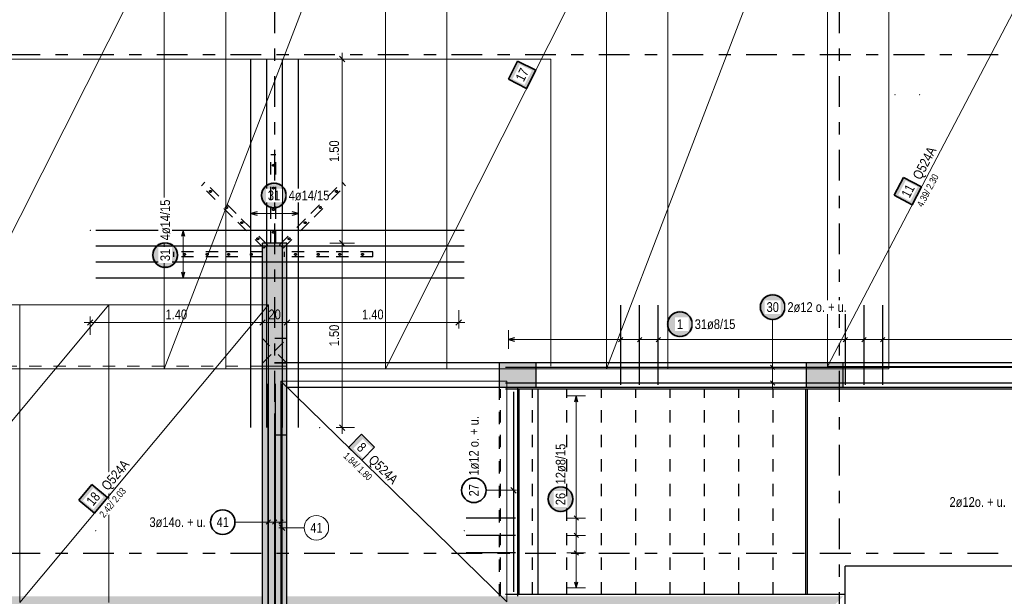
# Model space of a CAD drawing. Header units: millimetres. Extents: x -7.9 to 38.5, y -8.4 to 24.5.
# Tile 7 of 37: x 6.4 to 14.5, y 5.6 to 10.3. Entities that reach past the tile are written whole.
import ezdxf

# ---------------------------------------------------------------- set-up
doc = ezdxf.new("R2010")
doc.units = ezdxf.units.MM
doc.linetypes.add('DASHDOTX2', pattern=[2, 1, -0.5, 0, -0.5])
doc.linetypes.add('HIDDEN', pattern=[0.375, 0.25, -0.125])
for name, color, linetype, lineweight in [('Achsen', 7, 'Continuous', 20), ('Mattenbewehrung', 7, 'Continuous', 20), ('Schraffuren', 7, 'Continuous', 20)]:
    doc.layers.add(name, color=color, linetype=linetype, lineweight=lineweight)
doc.styles.add('Arial Narrow', font='ARIALN.TTF')
doc.dimstyles.new('Arch_Strakon_dimstyle', dxfattribs={"dimtxt": 7.875, "dimasz": 1, "dimexe": 1.25, "dimexo": 0.0625, "dimgap": 1, "dimtad": 0, "dimdec": 3, "dimzin": 12, "dimdsep": 46, "dimtxsty": 'Arial Narrow', "dimblk": 'Arrowhead_Tick', "dimsah": 1, "dimcen": 0, "dimse1": 1, "dimse2": 1, "dimclrd": 6, "dimclrt": 2, "dimazin": 0, "dimtfac": 1, "dimtdec": 4, "dimtmove": 0, "dimatfit": 3, "dimldrblk": 'NONE', "dimfxl": 1, "dimtvp": 1, "dimtolj": 1, "dimtzin": 0, "dimlwd": 13, "dimarcsym": 2})

# ---------------------------------------------------------------- blocks, each defined once
blk = doc.blocks.new('Arrowhead_Tick')
at = {"color": 0, "linetype": 'Continuous', "lineweight": -2}
for p, q in [((0, 10), (0, -5)), ((-1, 0), (0, 0)), ((5, 0), (0, 0))]:
    blk.add_line(p, q, dxfattribs=at)
at = {"color": 2, "linetype": 'Continuous', "lineweight": 35}
blk.add_line((2.21, 2.21), (-2.21, -2.21), dxfattribs=at)
blk = doc.blocks.new('*D18')
at = {"color": 6, "linetype": 'Continuous', "lineweight": 13}
blk.add_line((9.0697, 6.9792), (9.0697, 8.4592), dxfattribs=at)
at = {"layer": 'Defpoints', "color": 0}
for p in [(8.6199, 8.4692), (9.0697, 8.4692), (8.8859, 6.9692)]:
    blk.add_point(p, dxfattribs=at)
at = {"color": 6, "lineweight": 13, "xscale": 0.01, "yscale": 0.01, "zscale": 0.01}
for p, rotation in [((9.0697, 8.4692), 90), ((9.0697, 6.9692), 270)]:
    blk.add_blockref('Arrowhead_Tick', p, dxfattribs=dict(at, rotation=rotation))
at = {"color": 2, "lineweight": -2, "insert": (9.0045, 7.7192), "char_height": 0.07875, "attachment_point": 5, "rotation": 90, "style": 'Arial Narrow'}
blk.add_mtext('\\A1;1.50', dxfattribs=at)
blk = doc.blocks.new('_None')
blk = doc.blocks.new('*D19')
at = {"color": 6, "linetype": 'Continuous', "lineweight": 13}
blk.add_line((9.0697, 8.4792), (9.0697, 9.9592), dxfattribs=at)
at = {"layer": 'Defpoints', "color": 0}
for p in [(9.0322, 9.9692), (9.0697, 9.9692), (8.6199, 8.4692)]:
    blk.add_point(p, dxfattribs=at)
at = {"color": 6, "lineweight": 13, "xscale": 0.01, "yscale": 0.01, "zscale": 0.01}
for p, rotation in [((9.0697, 9.9692), 90), ((9.0697, 8.4692), 270)]:
    blk.add_blockref('Arrowhead_Tick', p, dxfattribs=dict(at, rotation=rotation))
at = {"color": 2, "lineweight": -2, "insert": (9.0045, 9.2192), "char_height": 0.07875, "attachment_point": 5, "rotation": 90, "style": 'Arial Narrow'}
blk.add_mtext('\\A1;1.50', dxfattribs=at)
blk = doc.blocks.new('*D26')
at = {"color": 6, "linetype": 'Continuous', "lineweight": 13}
blk.add_line((7.0282, 7.825), (8.4099, 7.825), dxfattribs=at)
at = {"layer": 'Defpoints', "color": 0}
for p in [(7.0182, 8.5743), (8.4199, 8.4692), (8.4199, 7.825)]:
    blk.add_point(p, dxfattribs=at)
at = {"color": 6, "lineweight": 13, "xscale": 0.01, "yscale": 0.01, "zscale": 0.01, "rotation": 180}
blk.add_blockref('Arrowhead_Tick', (7.0182, 7.825), dxfattribs=at)
at = {"color": 6, "lineweight": 13, "xscale": 0.01, "yscale": 0.01, "zscale": 0.01}
blk.add_blockref('Arrowhead_Tick', (8.4199, 7.825), dxfattribs=at)
at = {"color": 2, "lineweight": 35, "insert": (7.719, 7.8902), "char_height": 0.07875, "attachment_point": 5, "style": 'Arial Narrow'}
blk.add_mtext('\\A1;1.40', dxfattribs=at)
blk = doc.blocks.new('*D27')
at = {"color": 6, "linetype": 'Continuous', "lineweight": 13}
blk.add_line((8.4299, 7.825), (8.6099, 7.825), dxfattribs=at)
at = {"layer": 'Defpoints', "color": 0}
for p in [(8.4199, 8.4692), (8.6199, 8.4692), (8.6199, 7.825)]:
    blk.add_point(p, dxfattribs=at)
at = {"color": 6, "lineweight": 13, "xscale": 0.01, "yscale": 0.01, "zscale": 0.01, "rotation": 180}
blk.add_blockref('Arrowhead_Tick', (8.4199, 7.825), dxfattribs=at)
at = {"color": 6, "lineweight": 13, "xscale": 0.01, "yscale": 0.01, "zscale": 0.01}
blk.add_blockref('Arrowhead_Tick', (8.6199, 7.825), dxfattribs=at)
at = {"color": 2, "lineweight": 35, "insert": (8.5199, 7.8902), "char_height": 0.07875, "attachment_point": 5, "style": 'Arial Narrow'}
blk.add_mtext('\\A1;20', dxfattribs=at)
blk = doc.blocks.new('*D28')
at = {"color": 6, "linetype": 'Continuous', "lineweight": 13}
blk.add_line((8.6299, 7.825), (10.0082, 7.825), dxfattribs=at)
at = {"layer": 'Defpoints', "color": 0}
for p in [(8.6199, 8.4692), (10.0182, 8.1863), (10.0182, 7.825)]:
    blk.add_point(p, dxfattribs=at)
at = {"color": 6, "lineweight": 13, "xscale": 0.01, "yscale": 0.01, "zscale": 0.01, "rotation": 180}
blk.add_blockref('Arrowhead_Tick', (8.6199, 7.825), dxfattribs=at)
at = {"color": 6, "lineweight": 13, "xscale": 0.01, "yscale": 0.01, "zscale": 0.01}
blk.add_blockref('Arrowhead_Tick', (10.0182, 7.825), dxfattribs=at)
at = {"color": 2, "lineweight": 35, "insert": (9.3191, 7.8902), "char_height": 0.07875, "attachment_point": 5, "style": 'Arial Narrow'}
blk.add_mtext('\\A1;1.40', dxfattribs=at)

msp = doc.modelspace()

# ---------------------------------------------------------------- hatches: boundary and pattern name
at = {"lineweight": 35, "true_color": 0xffffff}
for points in [[(10.498182, 9.951633), (10.423966, 9.804266), (10.571333, 9.73005), (10.645549, 9.877417)], [(7.031644, 6.505756), (6.925824, 6.379158), (7.052422, 6.273338), (7.158242, 6.399936)]]:
    msp.add_hatch(color=7, dxfattribs=at).paths.add_polyline_path(points)
at = {"lineweight": 18, "true_color": 0xffffff}
for points in [[(13.641754, 9.006276), (13.56518, 8.86012), (13.711335, 8.783546), (13.787909, 8.929702)], [(9.334041, 6.810677), (9.22667, 6.915422), (9.121925, 6.808052), (9.229296, 6.703307)]]:
    msp.add_hatch(color=7, dxfattribs=at).paths.add_polyline_path(points)
at = {"lineweight": 25, "true_color": 0xffffff}
for points in [[(8.623822, 8.859256), (8.623755, 8.863095), (8.623554, 8.866929), (8.62322, 8.870754), (8.622752, 8.874565), (8.622151, 8.878357), (8.621419, 8.882126), (8.620555, 8.885867), (8.619561, 8.889576), (8.618439, 8.893248), (8.617189, 8.896878), (8.615813, 8.900463), (8.614312, 8.903997), (8.61269, 8.907477), (8.610947, 8.910898), (8.609085, 8.914256), (8.607108, 8.917547), (8.605017, 8.920767), (8.602814, 8.923912), (8.600504, 8.926979), (8.598087, 8.929963), (8.595568, 8.93286), (8.59295, 8.935668), (8.590235, 8.938383), (8.587427, 8.941002), (8.584529, 8.943521), (8.581545, 8.945937), (8.578479, 8.948248), (8.575334, 8.95045), (8.572114, 8.952541), (8.568822, 8.954519), (8.565464, 8.95638), (8.562043, 8.958123), (8.558563, 8.959746), (8.555029, 8.961246), (8.551445, 8.962622), (8.547814, 8.963872), (8.544143, 8.964995), (8.540434, 8.965988), (8.536693, 8.966852), (8.532924, 8.967585), (8.529131, 8.968185), (8.525321, 8.968653), (8.521496, 8.968988), (8.517661, 8.969189), (8.513822, 8.969256), (8.509983, 8.969189), (8.506149, 8.968988), (8.502324, 8.968653), (8.498513, 8.968185), (8.494721, 8.967585), (8.490952, 8.966852), (8.487211, 8.965988), (8.483502, 8.964995), (8.479831, 8.963872), (8.4762, 8.962622), (8.472616, 8.961246), (8.469081, 8.959746), (8.465602, 8.958123), (8.462181, 8.95638), (8.458822, 8.954519), (8.455531, 8.952541), (8.452311, 8.95045), (8.449166, 8.948248), (8.4461, 8.945937), (8.443116, 8.943521), (8.440218, 8.941002), (8.43741, 8.938383), (8.434695, 8.935668), (8.432076, 8.93286), (8.429558, 8.929963), (8.427141, 8.926979), (8.424831, 8.923912), (8.422628, 8.920767), (8.420537, 8.917547), (8.41856, 8.914256), (8.416698, 8.910898), (8.414955, 8.907477), (8.413332, 8.903997), (8.411832, 8.900463), (8.410456, 8.896878), (8.409206, 8.893248), (8.408084, 8.889576), (8.40709, 8.885867), (8.406226, 8.882126), (8.405494, 8.878357), (8.404893, 8.874565), (8.404425, 8.870754), (8.40409, 8.866929), (8.403889, 8.863095), (8.403822, 8.859256), (8.403889, 8.855417), (8.40409, 8.851583), (8.404425, 8.847758), (8.404893, 8.843947), (8.405494, 8.840155), (8.406226, 8.836386), (8.40709, 8.832644), (8.408084, 8.828936), (8.409206, 8.825264), (8.410456, 8.821634), (8.411832, 8.818049), (8.413332, 8.814515), (8.414955, 8.811035), (8.416698, 8.807614), (8.41856, 8.804256), (8.420537, 8.800965), (8.422628, 8.797745), (8.424831, 8.794599), (8.427141, 8.791533), (8.429558, 8.788549), (8.432076, 8.785652), (8.434695, 8.782843), (8.43741, 8.780128), (8.440218, 8.77751), (8.443116, 8.774991), (8.4461, 8.772575), (8.449166, 8.770264), (8.452311, 8.768062), (8.455531, 8.765971), (8.458822, 8.763993), (8.462181, 8.762132), (8.465602, 8.760389), (8.469081, 8.758766), (8.472616, 8.757266), (8.4762, 8.75589), (8.479831, 8.75464), (8.483502, 8.753517), (8.487211, 8.752523), (8.490952, 8.75166), (8.494721, 8.750927), (8.498513, 8.750326), (8.502324, 8.749858), (8.506149, 8.749524), (8.509983, 8.749323), (8.513822, 8.749256), (8.517661, 8.749323), (8.521496, 8.749524), (8.525321, 8.749858), (8.529131, 8.750326), (8.532924, 8.750927), (8.536693, 8.75166), (8.540434, 8.752523), (8.544143, 8.753517), (8.547814, 8.75464), (8.551445, 8.75589), (8.555029, 8.757266), (8.558563, 8.758766), (8.562043, 8.760389), (8.565464, 8.762132), (8.568822, 8.763993), (8.572114, 8.765971), (8.575334, 8.768062), (8.578479, 8.770264), (8.581545, 8.772575), (8.584529, 8.774991), (8.587427, 8.77751), (8.590235, 8.780128), (8.59295, 8.782843), (8.595568, 8.785652), (8.598087, 8.788549), (8.600504, 8.791533), (8.602814, 8.794599), (8.605017, 8.797745), (8.607108, 8.800965), (8.609085, 8.804256), (8.610947, 8.807614), (8.61269, 8.811035), (8.614312, 8.814515), (8.615813, 8.818049), (8.617189, 8.821634), (8.618439, 8.825264), (8.619561, 8.828936), (8.620555, 8.832644), (8.621419, 8.836386), (8.622151, 8.840155), (8.622752, 8.843947), (8.62322, 8.847758), (8.623554, 8.851583)], [(7.73831, 8.373904), (7.738243, 8.377743), (7.738042, 8.381578), (7.737708, 8.385402), (7.73724, 8.389213), (7.736639, 8.393006), (7.735906, 8.396775), (7.735043, 8.400516), (7.734049, 8.404224), (7.732926, 8.407896), (7.731676, 8.411527), (7.7303, 8.415111), (7.7288, 8.418645), (7.727178, 8.422125), (7.725434, 8.425546), (7.723573, 8.428904), (7.721596, 8.432195), (7.719504, 8.435416), (7.717302, 8.438561), (7.714991, 8.441627), (7.712575, 8.444611), (7.710056, 8.447509), (7.707438, 8.450317), (7.704723, 8.453032), (7.701915, 8.45565), (7.699017, 8.458169), (7.696033, 8.460586), (7.692967, 8.462896), (7.689821, 8.465098), (7.686601, 8.46719), (7.68331, 8.469167), (7.679952, 8.471029), (7.676531, 8.472772), (7.673051, 8.474394), (7.669517, 8.475895), (7.665932, 8.477271), (7.662302, 8.478521), (7.65863, 8.479643), (7.654922, 8.480637), (7.651181, 8.481501), (7.647412, 8.482233), (7.643619, 8.482834), (7.639808, 8.483302), (7.635983, 8.483636), (7.632149, 8.483837), (7.62831, 8.483904), (7.624471, 8.483837), (7.620637, 8.483636), (7.616812, 8.483302), (7.613001, 8.482834), (7.609209, 8.482233), (7.60544, 8.481501), (7.601699, 8.480637), (7.59799, 8.479643), (7.594318, 8.478521), (7.590688, 8.477271), (7.587104, 8.475895), (7.583569, 8.474394), (7.580089, 8.472772), (7.576668, 8.471029), (7.57331, 8.469167), (7.570019, 8.46719), (7.566799, 8.465098), (7.563654, 8.462896), (7.560587, 8.460586), (7.557604, 8.458169), (7.554706, 8.45565), (7.551898, 8.453032), (7.549183, 8.450317), (7.546564, 8.447509), (7.544045, 8.444611), (7.541629, 8.441627), (7.539318, 8.438561), (7.537116, 8.435416), (7.535025, 8.432195), (7.533047, 8.428904), (7.531186, 8.425546), (7.529443, 8.422125), (7.52782, 8.418645), (7.52632, 8.415111), (7.524944, 8.411527), (7.523694, 8.407896), (7.522571, 8.404224), (7.521578, 8.400516), (7.520714, 8.396775), (7.519981, 8.393006), (7.519381, 8.389213), (7.518913, 8.385402), (7.518578, 8.381578), (7.518377, 8.377743), (7.51831, 8.373904), (7.518377, 8.370065), (7.518578, 8.366231), (7.518913, 8.362406), (7.519381, 8.358595), (7.519981, 8.354803), (7.520714, 8.351034), (7.521578, 8.347293), (7.522571, 8.343584), (7.523694, 8.339912), (7.524944, 8.336282), (7.52632, 8.332698), (7.52782, 8.329163), (7.529443, 8.325684), (7.531186, 8.322262), (7.533047, 8.318904), (7.535025, 8.315613), (7.537116, 8.312393), (7.539318, 8.309248), (7.541629, 8.306182), (7.544045, 8.303198), (7.546564, 8.3003), (7.549183, 8.297492), (7.551898, 8.294777), (7.554706, 8.292158), (7.557604, 8.289639), (7.560587, 8.287223), (7.563654, 8.284912), (7.566799, 8.28271), (7.570019, 8.280619), (7.57331, 8.278642), (7.576668, 8.27678), (7.580089, 8.275037), (7.583569, 8.273414), (7.587104, 8.271914), (7.590688, 8.270538), (7.594318, 8.269288), (7.59799, 8.268166), (7.601699, 8.267172), (7.60544, 8.266308), (7.609209, 8.265576), (7.613001, 8.264975), (7.616812, 8.264507), (7.620637, 8.264172), (7.624471, 8.263971), (7.62831, 8.263904), (7.632149, 8.263971), (7.635983, 8.264172), (7.639808, 8.264507), (7.643619, 8.264975), (7.647412, 8.265576), (7.651181, 8.266308), (7.654922, 8.267172), (7.65863, 8.268166), (7.662302, 8.269288), (7.665932, 8.270538), (7.669517, 8.271914), (7.673051, 8.273414), (7.676531, 8.275037), (7.679952, 8.27678), (7.68331, 8.278642), (7.686601, 8.280619), (7.689821, 8.28271), (7.692967, 8.284912), (7.696033, 8.287223), (7.699017, 8.289639), (7.701915, 8.292158), (7.704723, 8.294777), (7.707438, 8.297492), (7.710056, 8.3003), (7.712575, 8.303198), (7.714991, 8.306182), (7.717302, 8.309248), (7.719504, 8.312393), (7.721596, 8.315613), (7.723573, 8.318904), (7.725434, 8.322262), (7.727178, 8.325684), (7.7288, 8.329163), (7.7303, 8.332698), (7.731676, 8.336282), (7.732926, 8.339912), (7.734049, 8.343584), (7.735043, 8.347293), (7.735906, 8.351034), (7.736639, 8.354803), (7.73724, 8.358595), (7.737708, 8.362406), (7.738042, 8.366231)], [(12.685, 7.950359), (12.684933, 7.954198), (12.684732, 7.958032), (12.684397, 7.961857), (12.683929, 7.965668), (12.683329, 7.96946), (12.682596, 7.973229), (12.681733, 7.97697), (12.680739, 7.980679), (12.679616, 7.984351), (12.678366, 7.987981), (12.67699, 7.991565), (12.67549, 7.9951), (12.673867, 7.99858), (12.672124, 8.002001), (12.670263, 8.005359), (12.668285, 8.00865), (12.666194, 8.01187), (12.663992, 8.015015), (12.661681, 8.018081), (12.659265, 8.021065), (12.656746, 8.023963), (12.654127, 8.026771), (12.651412, 8.029486), (12.648604, 8.032105), (12.645707, 8.034624), (12.642723, 8.03704), (12.639656, 8.039351), (12.636511, 8.041553), (12.633291, 8.043644), (12.63, 8.045621), (12.626642, 8.047483), (12.623221, 8.049226), (12.619741, 8.050849), (12.616207, 8.052349), (12.612622, 8.053725), (12.608992, 8.054975), (12.60532, 8.056097), (12.601611, 8.057091), (12.59787, 8.057955), (12.594101, 8.058688), (12.590309, 8.059288), (12.586498, 8.059756), (12.582673, 8.060091), (12.578839, 8.060292), (12.575, 8.060359), (12.571161, 8.060292), (12.567327, 8.060091), (12.563502, 8.059756), (12.559691, 8.059288), (12.555899, 8.058688), (12.55213, 8.057955), (12.548389, 8.057091), (12.54468, 8.056097), (12.541008, 8.054975), (12.537378, 8.053725), (12.533793, 8.052349), (12.530259, 8.050849), (12.526779, 8.049226), (12.523358, 8.047483), (12.52, 8.045621), (12.516709, 8.043644), (12.513489, 8.041553), (12.510344, 8.039351), (12.507277, 8.03704), (12.504293, 8.034624), (12.501396, 8.032105), (12.498588, 8.029486), (12.495873, 8.026771), (12.493254, 8.023963), (12.490735, 8.021065), (12.488319, 8.018081), (12.486008, 8.015015), (12.483806, 8.01187), (12.481715, 8.00865), (12.479737, 8.005359), (12.477876, 8.002001), (12.476133, 7.99858), (12.47451, 7.9951), (12.47301, 7.991565), (12.471634, 7.987981), (12.470384, 7.984351), (12.469261, 7.980679), (12.468267, 7.97697), (12.467404, 7.973229), (12.466671, 7.96946), (12.466071, 7.965668), (12.465603, 7.961857), (12.465268, 7.958032), (12.465067, 7.954198), (12.465, 7.950359), (12.465067, 7.94652), (12.465268, 7.942685), (12.465603, 7.938861), (12.466071, 7.93505), (12.466671, 7.931257), (12.467404, 7.927488), (12.468267, 7.923747), (12.469261, 7.920039), (12.470384, 7.916367), (12.471634, 7.912736), (12.47301, 7.909152), (12.47451, 7.905618), (12.476133, 7.902138), (12.477876, 7.898717), (12.479737, 7.895359), (12.481715, 7.892068), (12.483806, 7.888847), (12.486008, 7.885702), (12.488319, 7.882636), (12.490735, 7.879652), (12.493254, 7.876754), (12.495873, 7.873946), (12.498588, 7.871231), (12.501396, 7.868613), (12.504293, 7.866094), (12.507277, 7.863678), (12.510344, 7.861367), (12.513489, 7.859165), (12.516709, 7.857073), (12.52, 7.855096), (12.523358, 7.853234), (12.526779, 7.851491), (12.530259, 7.849869), (12.533793, 7.848368), (12.537378, 7.846993), (12.541008, 7.845742), (12.54468, 7.84462), (12.548389, 7.843626), (12.55213, 7.842762), (12.555899, 7.84203), (12.559691, 7.841429), (12.563502, 7.840961), (12.567327, 7.840627), (12.571161, 7.840426), (12.575, 7.840359), (12.578839, 7.840426), (12.582673, 7.840627), (12.586498, 7.840961), (12.590309, 7.841429), (12.594101, 7.84203), (12.59787, 7.842762), (12.601611, 7.843626), (12.60532, 7.84462), (12.608992, 7.845742), (12.612622, 7.846993), (12.616207, 7.848368), (12.619741, 7.849869), (12.623221, 7.851491), (12.626642, 7.853234), (12.63, 7.855096), (12.633291, 7.857073), (12.636511, 7.859165), (12.639656, 7.861367), (12.642723, 7.863678), (12.645707, 7.866094), (12.648604, 7.868613), (12.651412, 7.871231), (12.654127, 7.873946), (12.656746, 7.876754), (12.659265, 7.879652), (12.661681, 7.882636), (12.663992, 7.885702), (12.666194, 7.888847), (12.668285, 7.892068), (12.670263, 7.895359), (12.672124, 7.898717), (12.673867, 7.902138), (12.67549, 7.905618), (12.67699, 7.909152), (12.678366, 7.912736), (12.679616, 7.916367), (12.680739, 7.920039), (12.681733, 7.923747), (12.682596, 7.927488), (12.683329, 7.931257), (12.683929, 7.93505), (12.684397, 7.938861), (12.684732, 7.942685)]]:
    msp.add_hatch(color=7, dxfattribs=at).paths.add_polyline_path(points)
at = {"layer": 'Achsen', "lineweight": 25, "true_color": 0xffffff}
for points in [[(11.930286, 7.811379), (11.930219, 7.815218), (11.930018, 7.819052), (11.929683, 7.822877), (11.929215, 7.826688), (11.928615, 7.83048), (11.927882, 7.834249), (11.927018, 7.83799), (11.926025, 7.841699), (11.924902, 7.845371), (11.923652, 7.849001), (11.922276, 7.852586), (11.920776, 7.85612), (11.919153, 7.8596), (11.91741, 7.863021), (11.915549, 7.866379), (11.913571, 7.86967), (11.91148, 7.87289), (11.909278, 7.876035), (11.906967, 7.879102), (11.904551, 7.882086), (11.902032, 7.884983), (11.899413, 7.887791), (11.896698, 7.890506), (11.89389, 7.893125), (11.890992, 7.895644), (11.888009, 7.89806), (11.884942, 7.900371), (11.881797, 7.902573), (11.878577, 7.904664), (11.875286, 7.906642), (11.871928, 7.908503), (11.868507, 7.910246), (11.865027, 7.911869), (11.861493, 7.913369), (11.857908, 7.914745), (11.854278, 7.915995), (11.850606, 7.917118), (11.846897, 7.918112), (11.843156, 7.918975), (11.839387, 7.919708), (11.835595, 7.920308), (11.831784, 7.920776), (11.827959, 7.921111), (11.824125, 7.921312), (11.820286, 7.921379), (11.816447, 7.921312), (11.812613, 7.921111), (11.808788, 7.920776), (11.804977, 7.920308), (11.801185, 7.919708), (11.797416, 7.918975), (11.793674, 7.918112), (11.789966, 7.917118), (11.786294, 7.915995), (11.782664, 7.914745), (11.779079, 7.913369), (11.775545, 7.911869), (11.772065, 7.910246), (11.768644, 7.908503), (11.765286, 7.906642), (11.761995, 7.904664), (11.758775, 7.902573), (11.755629, 7.900371), (11.752563, 7.89806), (11.749579, 7.895644), (11.746681, 7.893125), (11.743873, 7.890506), (11.741158, 7.887791), (11.73854, 7.884983), (11.736021, 7.882086), (11.733605, 7.879102), (11.731294, 7.876035), (11.729092, 7.87289), (11.727001, 7.86967), (11.725023, 7.866379), (11.723162, 7.863021), (11.721418, 7.8596), (11.719796, 7.85612), (11.718296, 7.852586), (11.71692, 7.849001), (11.71567, 7.845371), (11.714547, 7.841699), (11.713553, 7.83799), (11.71269, 7.834249), (11.711957, 7.83048), (11.711356, 7.826688), (11.710888, 7.822877), (11.710554, 7.819052), (11.710353, 7.815218), (11.710286, 7.811379), (11.710353, 7.80754), (11.710554, 7.803706), (11.710888, 7.799881), (11.711356, 7.79607), (11.711957, 7.792278), (11.71269, 7.788509), (11.713553, 7.784768), (11.714547, 7.781059), (11.71567, 7.777387), (11.71692, 7.773757), (11.718296, 7.770172), (11.719796, 7.766638), (11.721418, 7.763158), (11.723162, 7.759737), (11.725023, 7.756379), (11.727001, 7.753088), (11.729092, 7.749868), (11.731294, 7.746723), (11.733605, 7.743656), (11.736021, 7.740672), (11.73854, 7.737775), (11.741158, 7.734967), (11.743873, 7.732252), (11.746681, 7.729633), (11.749579, 7.727114), (11.752563, 7.724698), (11.755629, 7.722387), (11.758775, 7.720185), (11.761995, 7.718094), (11.765286, 7.716116), (11.768644, 7.714255), (11.772065, 7.712512), (11.775545, 7.710889), (11.779079, 7.709389), (11.782664, 7.708013), (11.786294, 7.706763), (11.789966, 7.70564), (11.793674, 7.704646), (11.797416, 7.703783), (11.801185, 7.70305), (11.804977, 7.702449), (11.808788, 7.701982), (11.812613, 7.701647), (11.816447, 7.701446), (11.820286, 7.701379), (11.824125, 7.701446), (11.827959, 7.701647), (11.831784, 7.701982), (11.835595, 7.702449), (11.839387, 7.70305), (11.843156, 7.703783), (11.846897, 7.704646), (11.850606, 7.70564), (11.854278, 7.706763), (11.857908, 7.708013), (11.861493, 7.709389), (11.865027, 7.710889), (11.868507, 7.712512), (11.871928, 7.714255), (11.875286, 7.716116), (11.878577, 7.718094), (11.881797, 7.720185), (11.884942, 7.722387), (11.888009, 7.724698), (11.890992, 7.727114), (11.89389, 7.729633), (11.896698, 7.732252), (11.899413, 7.734967), (11.902032, 7.737775), (11.904551, 7.740672), (11.906967, 7.743656), (11.909278, 7.746723), (11.91148, 7.749868), (11.913571, 7.753088), (11.915549, 7.756379), (11.91741, 7.759737), (11.919153, 7.763158), (11.920776, 7.766638), (11.922276, 7.770172), (11.923652, 7.773757), (11.924902, 7.777387), (11.926025, 7.781059), (11.927018, 7.784768), (11.927882, 7.788509), (11.928615, 7.792278), (11.929215, 7.79607), (11.929683, 7.799881), (11.930018, 7.803706)], [(10.957977, 6.387569), (10.95791, 6.391408), (10.957709, 6.395242), (10.957375, 6.399067), (10.956907, 6.402878), (10.956306, 6.40667), (10.955573, 6.410439), (10.95471, 6.41418), (10.953716, 6.417889), (10.952593, 6.421561), (10.951343, 6.425191), (10.949967, 6.428775), (10.948467, 6.43231), (10.946844, 6.43579), (10.945101, 6.439211), (10.94324, 6.442569), (10.941262, 6.44586), (10.939171, 6.44908), (10.936969, 6.452225), (10.934658, 6.455291), (10.932242, 6.458275), (10.929723, 6.461173), (10.927105, 6.463981), (10.92439, 6.466696), (10.921582, 6.469315), (10.918684, 6.471834), (10.9157, 6.47425), (10.912634, 6.476561), (10.909488, 6.478763), (10.906268, 6.480854), (10.902977, 6.482831), (10.899619, 6.484693), (10.896198, 6.486436), (10.892718, 6.488059), (10.889184, 6.489559), (10.885599, 6.490935), (10.881969, 6.492185), (10.878297, 6.493307), (10.874589, 6.494301), (10.870847, 6.495165), (10.867078, 6.495898), (10.863286, 6.496498), (10.859475, 6.496966), (10.85565, 6.497301), (10.851816, 6.497502), (10.847977, 6.497569), (10.844138, 6.497502), (10.840304, 6.497301), (10.836479, 6.496966), (10.832668, 6.496498), (10.828876, 6.495898), (10.825107, 6.495165), (10.821366, 6.494301), (10.817657, 6.493307), (10.813985, 6.492185), (10.810355, 6.490935), (10.80677, 6.489559), (10.803236, 6.488059), (10.799756, 6.486436), (10.796335, 6.484693), (10.792977, 6.482831), (10.789686, 6.480854), (10.786466, 6.478763), (10.783321, 6.476561), (10.780254, 6.47425), (10.777271, 6.471834), (10.774373, 6.469315), (10.771565, 6.466696), (10.76885, 6.463981), (10.766231, 6.461173), (10.763712, 6.458275), (10.761296, 6.455291), (10.758985, 6.452225), (10.756783, 6.44908), (10.754692, 6.44586), (10.752714, 6.442569), (10.750853, 6.439211), (10.74911, 6.43579), (10.747487, 6.43231), (10.745987, 6.428775), (10.744611, 6.425191), (10.743361, 6.421561), (10.742238, 6.417889), (10.741245, 6.41418), (10.740381, 6.410439), (10.739648, 6.40667), (10.739048, 6.402878), (10.73858, 6.399067), (10.738245, 6.395242), (10.738044, 6.391408), (10.737977, 6.387569), (10.738044, 6.38373), (10.738245, 6.379895), (10.73858, 6.376071), (10.739048, 6.37226), (10.739648, 6.368467), (10.740381, 6.364698), (10.741245, 6.360957), (10.742238, 6.357249), (10.743361, 6.353577), (10.744611, 6.349946), (10.745987, 6.346362), (10.747487, 6.342828), (10.74911, 6.339348), (10.750853, 6.335927), (10.752714, 6.332569), (10.754692, 6.329278), (10.756783, 6.326057), (10.758985, 6.322912), (10.761296, 6.319846), (10.763712, 6.316862), (10.766231, 6.313964), (10.76885, 6.311156), (10.771565, 6.308441), (10.774373, 6.305823), (10.777271, 6.303304), (10.780254, 6.300888), (10.783321, 6.298577), (10.786466, 6.296375), (10.789686, 6.294283), (10.792977, 6.292306), (10.796335, 6.290444), (10.799756, 6.288701), (10.803236, 6.287079), (10.80677, 6.285578), (10.810355, 6.284203), (10.813985, 6.282952), (10.817657, 6.28183), (10.821366, 6.280836), (10.825107, 6.279972), (10.828876, 6.27924), (10.832668, 6.278639), (10.836479, 6.278171), (10.840304, 6.277837), (10.844138, 6.277636), (10.847977, 6.277569), (10.851816, 6.277636), (10.85565, 6.277837), (10.859475, 6.278171), (10.863286, 6.278639), (10.867078, 6.27924), (10.870847, 6.279972), (10.874589, 6.280836), (10.878297, 6.28183), (10.881969, 6.282952), (10.885599, 6.284203), (10.889184, 6.285578), (10.892718, 6.287079), (10.896198, 6.288701), (10.899619, 6.290444), (10.902977, 6.292306), (10.906268, 6.294283), (10.909488, 6.296375), (10.912634, 6.298577), (10.9157, 6.300888), (10.918684, 6.303304), (10.921582, 6.305823), (10.92439, 6.308441), (10.927105, 6.311156), (10.929723, 6.313964), (10.932242, 6.316862), (10.934658, 6.319846), (10.936969, 6.322912), (10.939171, 6.326057), (10.941262, 6.329278), (10.94324, 6.332569), (10.945101, 6.335927), (10.946844, 6.339348), (10.948467, 6.342828), (10.949967, 6.346362), (10.951343, 6.349946), (10.952593, 6.353577), (10.953716, 6.357249), (10.95471, 6.360957), (10.955573, 6.364698), (10.956306, 6.368467), (10.956907, 6.37226), (10.957375, 6.376071), (10.957709, 6.379895)]]:
    msp.add_hatch(color=7, dxfattribs=at).paths.add_polyline_path(points)
at = {"layer": 'Schraffuren', "lineweight": 13, "true_color": 0xd7ffd7}
for points in [[(8.619926, 8.469176), (8.619926, 5.39655), (8.419926, 5.39655), (8.419926, 8.469176)], [(10.649727, 7.496553), (10.649727, 7.296553), (10.349727, 7.296553), (10.349727, 7.496553)], [(13.149734, 7.496553), (13.149734, 7.296553), (12.849734, 7.296553), (12.849734, 7.496553)], [(4.04492, 5.59655), (13.14992, 5.59655), (12.94992, 5.39655), (4.04492, 5.39655)]]:
    msp.add_hatch(color=254, dxfattribs=at).paths.add_polyline_path(points)

# ---------------------------------------------------------------- linework, layer by layer
at = {"color": 7, "linetype": 'Continuous', "lineweight": 18}
for p, q in [((7.621335, 13.446549), (7.621335, 7.446554)), ((9.921333, 13.446549), (7.621335, 7.446554)), ((9.921333, 7.446554), (9.921333, 13.446549)), ((11.221332, 13.446551), (11.221332, 7.446556)), ((13.521331, 13.446551), (11.221332, 7.446556)), ((13.521331, 7.446556), (13.521331, 13.446551)), ((5.821333, 7.446556), (8.121332, 12.013545)), ((8.121332, 7.446556), (8.121332, 12.013545)), ((9.421333, 12.013545), (9.421333, 7.446556)), ((9.421333, 7.446556), (11.721332, 12.013545)), ((11.721332, 7.446556), (11.721332, 12.013545)), ((13.021336, 11.856532), (13.021336, 7.466553)), ((13.021336, 7.466553), (15.321333, 11.856532)), ((7.169923, 7.969169), (5.14492, 7.969169)), ((7.169923, 7.969169), (5.14492, 5.546547)), ((8.469924, 7.969173), (6.444922, 7.969173)), ((6.444922, 7.969173), (6.444922, 5.546551)), ((8.469924, 7.969173), (6.444922, 5.546551)), ((7.16989, 5.546548), (7.169923, 7.969169)), ((8.469891, 5.546553), (8.469924, 7.969173)), ((13.021336, 7.466553), (15.321333, 7.466553)), ((5.821333, 7.446556), (8.121332, 7.446556)), ((7.621335, 7.446554), (9.921333, 7.446554)), ((9.421333, 7.446556), (11.721332, 7.446556)), ((9.921333, 7.446554), (9.921333, 7.446554)), ((11.221332, 7.446556), (13.521331, 7.446556)), ((13.521331, 7.446556), (13.521331, 7.446556)), ((10.409918, 7.346551), (8.569928, 7.346551)), ((8.569928, 7.346551), (8.569928, 5.551553)), ((10.409918, 5.551553), (8.569928, 7.346551)), ((10.409918, 5.551553), (10.409918, 7.346551))]:
    msp.add_line(p, q, dxfattribs=at)
at = {"color": 9, "linetype": 'Continuous', "lineweight": 0}
for p, q in [((6.269969, 9.969176), (10.769969, 9.969176)), ((8.619926, 9.969176), (8.419926, 9.969176)), ((8.619926, 9.969176), (8.419926, 9.969176)), ((10.769969, 7.469176), (10.769969, 9.969176)), ((8.619926, 7.469176), (8.419926, 7.469176)), ((8.465058, 1.826544), (8.465058, 7.326544)), ((8.467206, 1.826544), (8.467206, 7.326544)), ((8.524105, 1.826544), (8.524105, 7.326544)), ((8.526789, 1.826544), (8.526789, 7.326544)), ((8.57349, 1.826544), (8.57349, 7.326544)), ((8.57349, 1.826544), (8.57349, 7.326544)), ((8.579926, 7.326544), (8.579926, 1.826544)), ((8.557829, 6.176664), (8.602024, 6.13247)), ((8.759436, 6.154567), (8.554926, 6.154567))]:
    msp.add_line(p, q, dxfattribs=at)
at = {"color": 3, "linetype": 'Continuous', "lineweight": 25}
for p, q in [((8.326969, 6.969176), (8.326969, 9.969176)), ((8.455636, 6.969176), (8.455636, 9.969176)), ((8.584302, 6.969176), (8.584302, 9.969176)), ((8.712969, 6.969176), (8.712969, 9.969176)), ((8.376969, 8.725964), (8.326969, 8.712566)), ((8.326969, 8.712566), (8.376969, 8.699169)), ((8.712969, 8.712566), (8.662969, 8.725964)), ((8.662969, 8.699169), (8.712969, 8.712566)), ((10.063191, 8.57434), (7.063191, 8.57434)), ((7.775, 8.57434), (7.761603, 8.52434)), ((7.788397, 8.52434), (7.775, 8.57434)), ((10.063191, 8.445006), (7.063191, 8.445006)), ((10.063191, 8.315673), (7.063191, 8.315673)), ((10.063191, 8.18634), (7.063191, 8.18634)), ((7.761603, 8.23634), (7.775, 8.18634)), ((7.775, 8.18634), (7.788397, 8.23634)), ((10.349727, 7.496553), (8.619926, 7.496553)), ((10.399727, 7.460553), (14.899727, 7.460553)), ((12.849734, 7.496553), (10.649727, 7.496553)), ((12.592678, 7.442875), (12.557322, 7.47823)), ((14.849737, 7.496553), (13.149734, 7.496553)), ((10.349727, 7.296553), (8.619926, 7.296553)), ((10.399727, 7.332553), (14.899727, 7.332553)), ((10.49992, 5.59655), (10.49992, 7.296553)), ((12.849734, 7.296553), (10.649727, 7.296553)), ((12.592678, 7.314875), (12.557322, 7.35023)), ((14.849737, 7.296553), (13.149734, 7.296553)), ((10.46492, 7.261553), (10.46492, 5.631553)), ((10.50992, 7.281553), (10.49992, 7.281553)), ((10.50992, 5.611553), (10.50992, 7.281553)), ((10.664463, 7.281553), (10.50992, 7.281553)), ((10.664463, 5.611553), (10.664463, 7.281553)), ((12.845667, 7.281553), (10.664463, 7.281553)), ((12.845667, 5.611553), (12.845667, 7.281553)), ((12.85992, 7.281553), (12.845667, 7.281553)), ((12.85992, 5.611553), (12.85992, 7.281553)), ((14.834737, 7.281553), (12.85992, 7.281553)), ((8.468719, 1.585487), (8.468719, 7.085487)), ((8.520265, 1.585487), (8.520265, 7.085487)), ((8.57181, 1.585487), (8.57181, 7.085487)), ((10.487017, 6.437084), (10.442823, 6.481278)), ((8.451041, 6.182322), (8.486396, 6.217678)), ((8.502587, 6.182322), (8.537942, 6.217678)), ((8.554133, 6.182322), (8.589488, 6.217678)), ((13.164737, 5.840768), (13.164737, 5.842508)), ((14.834737, 5.842508), (13.164737, 5.842508)), ((13.164737, 5.124227), (13.164737, 5.840768)), ((14.834737, 5.840768), (13.164737, 5.840768)), ((10.50992, 5.611553), (10.49992, 5.611553)), ((10.664463, 5.611553), (10.50992, 5.611553)), ((12.845667, 5.611553), (10.664463, 5.611553)), ((12.85992, 5.611553), (12.845667, 5.611553)), ((13.164737, 5.611553), (12.85992, 5.611553))]:
    msp.add_line(p, q, dxfattribs=at)
at = {"color": 2, "linetype": 'Continuous', "lineweight": 35}
for p, q in [((10.498182, 9.951633), (10.423966, 9.804266)), ((10.645549, 9.877417), (10.498182, 9.951633)), ((10.571333, 9.73005), (10.645549, 9.877417)), ((10.423966, 9.804266), (10.571333, 9.73005)), ((13.641754, 9.006276), (13.56518, 8.86012)), ((13.787909, 8.929702), (13.641754, 9.006276)), ((13.711335, 8.783546), (13.787909, 8.929702)), ((13.56518, 8.86012), (13.711335, 8.783546)), ((9.22667, 6.915422), (9.121925, 6.808052)), ((9.334041, 6.810677), (9.22667, 6.915422)), ((9.121925, 6.808052), (9.229296, 6.703307)), ((9.229296, 6.703307), (9.334041, 6.810677)), ((7.031644, 6.505756), (6.925824, 6.379158)), ((7.158242, 6.399936), (7.031644, 6.505756)), ((6.925824, 6.379158), (7.052422, 6.273338)), ((7.052422, 6.273338), (7.158242, 6.399936))]:
    msp.add_line(p, q, dxfattribs=at)
at = {"color": 3, "linetype": 'HIDDEN', "lineweight": 25, "ltscale": 0.25}
for p, q in [((8.529926, 9.189176), (8.489926, 9.189176)), ((7.923028, 8.937791), (7.951312, 8.966075)), ((8.177586, 8.683232), (7.923028, 8.937791)), ((8.205871, 8.711516), (7.951312, 8.966075)), ((8.432145, 8.428674), (8.177586, 8.683232)), ((8.460429, 8.456958), (8.205871, 8.711516)), ((8.559424, 8.456958), (8.813982, 8.711516)), ((8.587708, 8.428674), (8.842267, 8.683232)), ((8.432145, 8.428674), (8.460429, 8.456958)), ((8.587708, 8.428674), (8.559424, 8.456958)), ((8.419926, 8.399176), (8.059926, 8.399176)), ((8.419926, 8.359176), (8.059926, 8.359176)), ((8.599926, 8.359176), (8.599926, 8.399176)), ((8.959926, 8.399176), (8.599926, 8.399176)), ((8.959926, 8.359176), (8.599926, 8.359176)), ((9.319926, 8.399176), (8.959926, 8.399176)), ((9.319926, 8.359176), (8.959926, 8.359176)), ((9.319926, 8.359176), (9.319926, 8.399176)), ((8.619926, 7.694183), (8.419926, 7.694183)), ((8.619512, 7.496553), (8.419901, 7.496553)), ((8.619512, 7.494183), (8.419926, 7.494183)), ((8.619512, 7.296553), (8.619512, 7.496553)), ((8.619926, 7.496553), (8.619512, 7.496553)), ((8.619926, 7.494183), (8.619512, 7.494183)), ((8.619926, 7.296553), (8.619512, 7.296553)), ((10.34992, 5.596547), (10.34992, 7.296553)), ((10.35992, 5.611553), (10.35992, 7.281553)), ((10.49992, 7.281553), (10.35992, 7.281553)), ((10.61992, 5.611553), (10.61992, 7.281553)), ((11.17992, 5.611553), (11.17992, 7.281553)), ((11.45992, 5.611553), (11.45992, 7.281553)), ((11.73992, 5.611553), (11.73992, 7.281553)), ((12.01992, 5.611553), (12.01992, 7.281553)), ((12.29992, 5.611553), (12.29992, 7.281553)), ((12.57992, 5.611553), (12.57992, 7.281553)), ((8.619977, 6.909128), (8.419977, 6.909128)), ((10.49992, 5.611553), (10.35992, 5.611553))]:
    msp.add_line(p, q, dxfattribs=at)
at = {"color": 5, "linetype": 'Continuous', "lineweight": 18}
for p, q in [((8.326969, 8.787566), (8.326969, 8.637566)), ((8.712969, 8.637566), (8.712969, 8.787566)), ((8.326969, 8.712566), (8.712969, 8.712566)), ((7.85, 8.57434), (7.7, 8.57434)), ((7.775, 8.18634), (7.775, 8.57434)), ((7.7, 8.18634), (7.85, 8.18634)), ((12.575, 7.850359), (12.575, 7.510553)), ((12.65, 7.460553), (12.5, 7.460553)), ((12.575, 7.510553), (12.575, 7.282553)), ((12.65, 7.332553), (12.5, 7.332553)), ((10.241792, 6.459181), (10.48992, 6.459181)), ((8.468719, 6.125), (8.468719, 6.275)), ((8.520265, 6.125), (8.520265, 6.275)), ((8.57181, 6.125), (8.57181, 6.275)), ((8.196695, 6.2), (8.418719, 6.2)), ((8.62181, 6.2), (8.418719, 6.2))]:
    msp.add_line(p, q, dxfattribs=at)
at = {"color": 9, "linetype": 'HIDDEN', "lineweight": 0, "ltscale": 0.25}
for p, q in [((8.419926, 7.469176), (4.04492, 7.469176)), ((8.419901, 5.59655), (8.419926, 7.469176))]:
    msp.add_line(p, q, dxfattribs=at)
at = {"color": 9, "linetype": 'Continuous', "lineweight": 0}
for centre, radius in [((9.032203, 9.969176), 0.00111), ((13.571337, 9.678095), 0.00111), ((13.771333, 9.678095), 0.00111), ((7.018191, 8.57434), 0.00111), ((10.018191, 8.18634), 0.00111), ((8.88585, 6.969176), 0.00111), ((8.859436, 6.154567), 0.1), ((7.063191, 6.13034), 0.00111), ((10.063191, 6.13034), 0.00111)]:
    msp.add_circle(centre, radius, dxfattribs=at)
at = {"color": 3, "linetype": 'HIDDEN', "lineweight": 25, "ltscale": 0.25}
for centre in [(8.509926, 9.104176), (7.997274, 8.891829), (8.128089, 8.761014), (8.509926, 8.744176), (8.251833, 8.63727), (8.76802, 8.63727), (8.382647, 8.506455), (8.509926, 8.559176), (8.637206, 8.506455), (7.784926, 8.379176), (7.969926, 8.379176), (8.144926, 8.379176), (8.329926, 8.379176), (8.689926, 8.379176), (8.874926, 8.379176), (9.049926, 8.379176), (9.234926, 8.379176)]:
    msp.add_circle(centre, 0.008, dxfattribs=at)
at = {"color": 2, "linetype": 'Continuous', "lineweight": 35}
for centre in [(8.513822, 8.859256), (7.62831, 8.373904), (12.575, 7.950359), (10.141792, 6.459181), (8.096695, 6.2)]:
    msp.add_circle(centre, 0.1, dxfattribs=at)
at = {"layer": 'Achsen', "color": 3, "linetype": 'DASHDOTX2', "lineweight": 25, "ltscale": 0.25}
for p, q in [((8.519969, 0.580289), (8.519969, 19.628283)), ((13.119969, 0.580289), (13.119969, 19.628283)), ((2.160322, 10.006548), (19.677826, 10.006548)), ((2.160322, 5.946548), (19.677826, 5.946548))]:
    msp.add_line(p, q, dxfattribs=at)
at = {"layer": 'Achsen', "color": 3, "linetype": 'Continuous', "lineweight": 25}
for p, q in [((11.338294, 7.316553), (11.338296, 7.966553)), ((11.490689, 7.316553), (11.49069, 7.966553)), ((11.643083, 7.316553), (11.643085, 7.966553)), ((13.167032, 7.316553), (13.167034, 7.966553)), ((13.319427, 7.316553), (13.319428, 7.966553)), ((13.471821, 7.316553), (13.471823, 7.966553)), ((10.473926, 7.69978), (10.423926, 7.686383)), ((11.355972, 7.704058), (11.320617, 7.668703)), ((11.508367, 7.704058), (11.473012, 7.668702)), ((11.660762, 7.704057), (11.625407, 7.668702)), ((13.18471, 7.704053), (13.149355, 7.668698)), ((13.337105, 7.704052), (13.30175, 7.668697)), ((13.4895, 7.704052), (13.454145, 7.668697)), ((10.423926, 7.686383), (10.473926, 7.672985)), ((10.975, 7.227551), (10.961603, 7.177551)), ((10.988397, 7.177551), (10.975, 7.227551)), ((10.47992, 6.233552), (10.07992, 6.233552)), ((10.957322, 6.25123), (10.992678, 6.215874)), ((10.957322, 6.10923), (10.992678, 6.073875)), ((10.47992, 6.091552), (10.07992, 6.091552)), ((10.47992, 5.949552), (10.07992, 5.949552)), ((10.957322, 5.96723), (10.992678, 5.931875)), ((10.961603, 5.715553), (10.975, 5.665553)), ((10.975, 5.665553), (10.988397, 5.715553))]:
    msp.add_line(p, q, dxfattribs=at)
at = {"layer": 'Achsen', "color": 5, "linetype": 'Continuous', "lineweight": 18}
for p, q in [((10.423926, 7.761383), (10.423925, 7.611383)), ((11.338295, 7.76138), (11.338295, 7.61138)), ((11.49069, 7.76138), (11.490689, 7.61138)), ((11.643085, 7.761379), (11.643084, 7.611379)), ((13.167033, 7.761375), (13.167033, 7.611375)), ((13.319428, 7.761375), (13.319427, 7.611375)), ((13.471823, 7.761374), (13.471822, 7.611374)), ((10.423926, 7.686383), (14.995771, 7.68637)), ((11.05, 7.227551), (10.9, 7.227551)), ((10.975, 5.665553), (10.975, 7.227551)), ((10.9, 6.233552), (11.05, 6.233552)), ((10.9, 6.091552), (11.05, 6.091552)), ((10.9, 5.949552), (11.05, 5.949552)), ((10.9, 5.665553), (11.05, 5.665553))]:
    msp.add_line(p, q, dxfattribs=at)
at = {"layer": 'Achsen', "color": 3, "linetype": 'HIDDEN', "lineweight": 25, "ltscale": 0.25}
for p, q in [((8.619926, 7.494183), (8.419926, 7.694183)), ((8.519926, 7.594183), (8.619926, 7.694183)), ((8.419926, 7.494183), (8.519926, 7.594183))]:
    msp.add_line(p, q, dxfattribs=at)
at = {"layer": 'Achsen', "color": 2, "linetype": 'Continuous', "lineweight": 35}
for centre in [(11.820286, 7.811379), (10.847977, 6.387569)]:
    msp.add_circle(centre, 0.1, dxfattribs=at)
at = {"layer": 'Mattenbewehrung', "color": 3, "linetype": 'Continuous', "lineweight": 25}
for p, q in [((8.419901, 5.39655), (8.419901, 8.469176)), ((8.619926, 8.469176), (8.419926, 8.469176)), ((8.619926, 5.39655), (8.619926, 8.469176)), ((10.349727, 7.296553), (10.349727, 7.496553)), ((10.649727, 7.496553), (10.349727, 7.496553)), ((10.649727, 7.296553), (10.649727, 7.496553)), ((12.849734, 7.296553), (12.849734, 7.496553)), ((13.149734, 7.496553), (12.849734, 7.496553)), ((13.149734, 7.296553), (13.149734, 7.496553)), ((10.649727, 7.296553), (10.349727, 7.296553)), ((13.149734, 7.296553), (12.849734, 7.296553))]:
    msp.add_line(p, q, dxfattribs=at)

# ---------------------------------------------------------------- texts
at = {"color": 2, "lineweight": 35, "char_height": 0.07875, "attachment_point": 1, "rotation": 90, "line_spacing_factor": 0.9, "style": 'Arial Narrow'}
for s, insert in [('1ø12 o. + u.', (10.102417, 6.579181)), ('27', (10.102417, 6.409569))]:
    msp.add_mtext(s, dxfattribs=dict(at, insert=insert))
at = {"color": 2, "lineweight": 35, "char_height": 0.07875, "attachment_point": 1, "line_spacing_factor": 0.9, "style": 'Arial Narrow'}
for s, insert in [('3ø14o. + u.', (7.500257, 6.239375)), ('41', (8.047082, 6.239375))]:
    msp.add_mtext(s, dxfattribs=dict(at, insert=insert))
at = {"color": 9, "lineweight": 0, "insert": (8.809824, 6.193942), "char_height": 0.07875, "attachment_point": 1, "line_spacing_factor": 0.9, "style": 'Arial Narrow'}
msp.add_mtext('41', dxfattribs=at)
at = {"layer": 'Achsen', "color": 2, "lineweight": 35, "insert": (14.015163, 6.403287), "char_height": 0.07875, "attachment_point": 1, "line_spacing_factor": 0.9, "style": 'Arial Narrow', "bg_fill": 3, "box_fill_scale": 1.2, "bg_fill_color": 256, "bg_fill_true_color": 13158600, "bg_fill_transparency": 0}
msp.add_mtext('2ø12o. + u.', dxfattribs=at)

# ---------------------------------------------------------------- dimensions: what is measured, and where the dimension line sits
at = {"lineweight": -2}
for base, p1, p2, picture, middle in [((9.069663, 9.969176), (8.619926, 8.469176), (9.032203, 9.969176), '*D19', (9.069663, 9.219176)), ((9.069663, 8.469176), (8.88585, 6.969176), (8.619926, 8.469176), '*D18', (9.069663, 7.719176))]:
    dim = msp.add_linear_dim(base=base, p1=p1, p2=p2, angle=90, text='1.50', dimstyle='Arch_Strakon_dimstyle', override={"dimscale": 0.01, "dimtxt": 7.875, "dimasz": 1, "dimgap": 2.5, "dimtad": 1, "dimjust": 0, "dimtih": 0, "dimtoh": 0, "dimdec": 2, "dimdsep": 46, "dimtxsty": 'Arial Narrow', "dimclrd": 6, "dimclrt": 2, "dimtix": 1, "dimtofl": 255, "dimtmove": 0, "dimatfit": 2, "dimfxl": 0, "dimfxlon": 0, "dimtvp": 31.746032, "dimlwd": 13}, dxfattribs=at)
    dim.commit()
    dim.dimension.update_dxf_attribs({"geometry": picture, "text_midpoint": middle, "dimtype": 160})
at = {"lineweight": 35}
for base, p1, p2, text, picture, middle in [((8.419901, 7.825), (7.018191, 8.57434), (8.419901, 8.469176), '1.40', '*D26', (7.719046, 7.825)), ((8.619926, 7.825), (8.419901, 8.469176), (8.619926, 8.469176), '20', '*D27', (8.519914, 7.825)), ((10.018191, 7.825), (8.619926, 8.469176), (10.018191, 8.18634), '1.40', '*D28', (9.319059, 7.825))]:
    dim = msp.add_linear_dim(base=base, p1=p1, p2=p2, text=text, dimstyle='Arch_Strakon_dimstyle', override={"dimscale": 0.01, "dimtxt": 7.875, "dimasz": 1, "dimgap": 2.5, "dimtad": 1, "dimjust": 0, "dimtih": 0, "dimtoh": 0, "dimdec": 5, "dimdsep": 46, "dimtxsty": 'Arial Narrow', "dimclrd": 6, "dimclrt": 2, "dimtix": 1, "dimtofl": 255, "dimtmove": 0, "dimatfit": 2, "dimfxl": 0, "dimfxlon": 0, "dimtvp": 31.746032, "dimlwd": 13}, dxfattribs=at)
    dim.commit()
    dim.dimension.update_dxf_attribs({"geometry": picture, "text_midpoint": middle, "dimtype": 160})

# ---------------------------------------------------------------- next in the draw order: texts
at = {"color": 2, "lineweight": 35, "char_height": 0.07875, "attachment_point": 1, "line_spacing_factor": 0.9, "style": 'Arial Narrow', "bg_fill": 3, "box_fill_scale": 1.2, "bg_fill_color": 256, "bg_fill_true_color": 13158600, "bg_fill_transparency": 0}
for s, insert, rotation in [('17', (10.477275, 9.814242), 63.2695436), ('11', (13.618642, 8.869238), 62.349066), ('4ø14/15', (7.588935, 8.493904), 90), ('31', (7.588935, 8.324292), 90), ('8', (9.237722, 6.854872), 315.7091172), ('18', (6.980004, 6.376734), 50.1086921)]:
    msp.add_mtext(s, dxfattribs=dict(at, insert=insert, rotation=rotation))
for s, insert in [('31', (8.46421, 8.898631)), ('4ø14/15', (8.633822, 8.898631)), ('30', (12.525388, 7.989734)), ('2ø12 o. + u.', (12.695, 7.989734))]:
    msp.add_mtext(s, dxfattribs=dict(at, insert=insert))
at = {"layer": 'Achsen', "color": 2, "lineweight": 35, "char_height": 0.07875, "attachment_point": 1, "line_spacing_factor": 0.9, "style": 'Arial Narrow', "bg_fill": 3, "box_fill_scale": 1.2, "bg_fill_color": 256, "bg_fill_true_color": 13158600, "bg_fill_transparency": 0}
for s, insert, rotation in [('1', (11.79548, 7.850754), 359.9998397), ('31ø8/15', (11.940286, 7.850754), 359.9998397), ('12ø8/15', (10.808602, 6.507569), 90), ('26', (10.808602, 6.337956), 90)]:
    msp.add_mtext(s, dxfattribs=dict(at, insert=insert, rotation=rotation))

# ---------------------------------------------------------------- next in the draw order: linework, layer by layer
at = {"color": 3, "linetype": 'HIDDEN', "lineweight": 25, "ltscale": 0.25}
for p, q in [((8.489926, 8.829176), (8.489926, 9.189176)), ((8.529926, 8.829176), (8.529926, 9.189176)), ((8.813982, 8.711516), (9.068541, 8.966075)), ((8.842267, 8.683232), (9.096825, 8.937791)), ((9.096825, 8.937791), (9.068541, 8.966075)), ((8.489926, 8.469176), (8.489926, 8.829176)), ((8.529926, 8.469176), (8.529926, 8.829176)), ((7.699926, 8.359176), (7.699926, 8.399176)), ((8.059926, 8.399176), (7.699926, 8.399176)), ((8.059926, 8.359176), (7.699926, 8.359176)), ((10.89992, 5.611553), (10.89992, 7.281553))]:
    msp.add_line(p, q, dxfattribs=at)
for centre in [(8.509926, 8.919176), (9.022579, 8.891829), (8.891764, 8.761014)]:
    msp.add_circle(centre, 0.008, dxfattribs=at)

# ---------------------------------------------------------------- next in the draw order: texts
at = {"color": 2, "lineweight": 35, "char_height": 0.07875, "attachment_point": 1, "line_spacing_factor": 0.9, "style": 'Arial Narrow', "bg_fill": 3, "box_fill_scale": 1.2, "bg_fill_color": 256, "bg_fill_true_color": 13158600, "bg_fill_transparency": 0}
for insert, rotation in [((13.710723, 9.01671), 62.349066), ((9.332079, 6.754964), 315.7091172), ((7.101258, 6.501331), 50.1086921)]:
    msp.add_mtext('Q524A', dxfattribs=dict(at, insert=insert, rotation=rotation))

# ---------------------------------------------------------------- next in the draw order: texts
at = {"color": 2, "lineweight": 35, "char_height": 0.05625, "attachment_point": 1, "line_spacing_factor": 0.9, "style": 'Arial Narrow', "bg_fill": 3, "box_fill_scale": 1.2, "bg_fill_color": 256, "bg_fill_true_color": 13158600, "bg_fill_transparency": 0}
for s, insert, rotation in [(' 4.39/ 2.30', (13.737909, 8.769624), 62.349066), (' 1.84/ 1.80', (9.100976, 6.786578), 315.7091172), (' 2.42/ 2.03', (7.07544, 6.254098), 50.1086921)]:
    msp.add_mtext(s, dxfattribs=dict(at, insert=insert, rotation=rotation))

doc.saveas('drawing.dxf')
